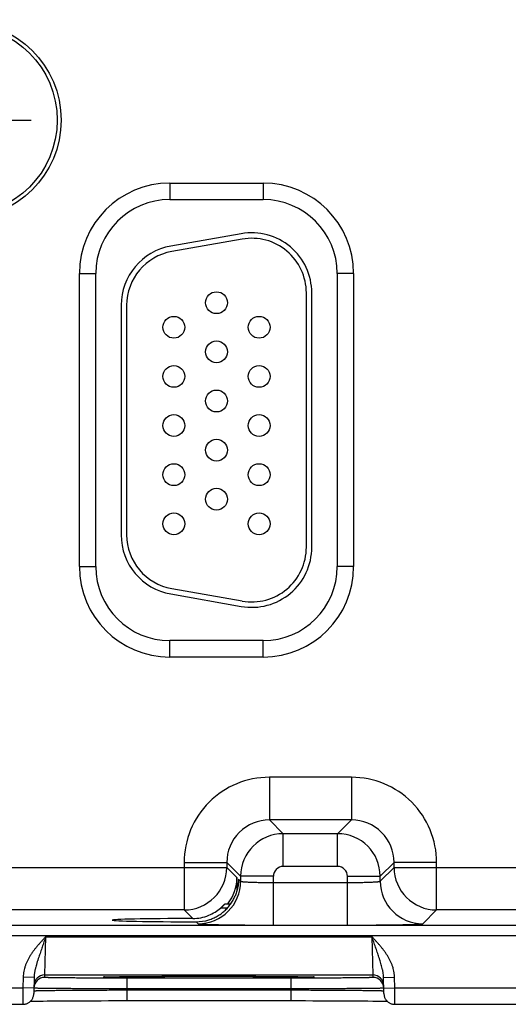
# Model space of a CAD drawing. Header units: inches. Extents: x 0 to 34, y 0 to 22.
# Tile 13 of 64: x 11.152 to 12.047, y 14.402 to 16.206. Entities that reach past the tile are written whole.
import ezdxf

# ---------------------------------------------------------------- set-up
doc = ezdxf.new("R2010")
doc.units = ezdxf.units.IN
doc.header["$LTSCALE"] = 1.87
doc.header["$MEASUREMENT"] = 0
doc.linetypes.add('CENTER', pattern=[0.6, 0.375, -0.075, 0.075, -0.075])
doc.layers.get('0').update_dxf_attribs({"linetype": 'CONTINUOUS'})
doc.layers.add('02___PRT_ALL_AXES', color=7, linetype='CONTINUOUS')
doc.layers.add('DIMENSIONS', color=7, linetype='CONTINUOUS')
doc.styles.get("Standard").update_dxf_attribs({"font": 'txt', "width": 0.8})
doc.dimstyles.new('DIMSTYLE_1', dxfattribs={"dimtxt": 0.125, "dimasz": 0.18, "dimexe": 0.125, "dimexo": 0.0625, "dimgap": 0.03125, "dimtad": 0, "dimtih": 1, "dimtoh": 1, "dimdec": 3, "dimzin": 4, "dimdsep": 46, "dimtxsty": 'STANDARD', "dimblk": '_FILLED', "dimblk1": '_FILLED', "dimblk2": '_FILLED', "dimcen": 0.09, "dimadec": 0, "dimazin": 0, "dimtp": 0.01, "dimtm": 0.01, "dimtfac": 1, "dimtdec": 3, "dimtofl": 0, "dimtmove": 0, "dimatfit": 3, "dimldrblk": '_FILLED', "dimfxl": 1, "dimtolj": 1, "dimtzin": 4, "dimarcsym": 0})

# ---------------------------------------------------------------- blocks, each defined once
blk = doc.blocks.new('*D11')
at = {"layer": 'DIMENSIONS', "color": 2, "linetype": 'CONTINUOUS'}
blk.add_line((12.9076, 16.209), (12.9076, 18.5579), dxfattribs=at)
at = {"layer": 'DIMENSIONS', "color": 2, "linetype": 'CONTINUOUS', "insert": (12.8451, 18.6204), "char_height": 0.125, "width": 1.425, "attachment_point": 1, "rotation": 90, "line_spacing_factor": 0.9}
blk.add_mtext('5.810{\\Ftxt.shx;\\W1.000000;\\H0.125000; }[147.57]', dxfattribs=at)
blk = doc.blocks.new('_FILLED')
at = {"color": 0, "linetype": 'BYBLOCK'}
blk.add_solid([(0, 0), (-1, 0.174), (-1, -0.174)], dxfattribs=at)

msp = doc.modelspace()

# ---------------------------------------------------------------- linework, layer by layer
at = {"color": 7, "linetype": 'CONTINUOUS'}
for p, q in [((11.4268, 15.9062), (11.5978, 15.9062)), ((11.4268, 15.9062), (11.4268, 15.8762)), ((11.5978, 15.9062), (11.5978, 15.8762)), ((11.4268, 15.8762), (11.5978, 15.8762)), ((11.5577, 15.8135), (11.4287, 15.7907)), ((11.5594, 15.8036), (11.4304, 15.7809)), ((11.2613, 15.7406), (11.2913, 15.7406)), ((11.2613, 15.2036), (11.2613, 15.7406)), ((11.2913, 15.2036), (11.2913, 15.7406)), ((11.7633, 15.7406), (11.7333, 15.7406)), ((11.7333, 15.7406), (11.7333, 15.2036)), ((11.7633, 15.7406), (11.7633, 15.2036)), ((11.6768, 15.2391), (11.6768, 15.7051)), ((11.6868, 15.2391), (11.6868, 15.7051)), ((11.3378, 15.6824), (11.3378, 15.2619)), ((11.3478, 15.6824), (11.3478, 15.2619)), ((11.2613, 15.2036), (11.2913, 15.2036)), ((11.7633, 15.2036), (11.7333, 15.2036)), ((11.4287, 15.1536), (11.5577, 15.1308)), ((11.4304, 15.1634), (11.5594, 15.1407)), ((11.5978, 15.0681), (11.4268, 15.0681)), ((11.4268, 15.0381), (11.4268, 15.0681)), ((11.5978, 15.0381), (11.5978, 15.0681)), ((11.5978, 15.0381), (11.4268, 15.0381)), ((11.7594, 14.8178), (11.6091, 14.8178)), ((11.6091, 14.8178), (11.6091, 14.7398)), ((11.7594, 14.8178), (11.7594, 14.7398)), ((11.7594, 14.7398), (11.6091, 14.7398)), ((11.6091, 14.7398), (11.6345, 14.7144)), ((11.7594, 14.7398), (11.7341, 14.7144)), ((11.7341, 14.7144), (11.6345, 14.7144)), ((11.6345, 14.6544), (11.6345, 14.7144)), ((11.7341, 14.6544), (11.7341, 14.7144)), ((10.9074, 14.6528), (11.5311, 14.6528)), ((11.4531, 14.6618), (11.5311, 14.6618)), ((11.4531, 14.6618), (11.4531, 14.5748)), ((11.5311, 14.6618), (11.5565, 14.6364)), ((11.5311, 14.6618), (11.5311, 14.6528)), ((11.5311, 14.6528), (11.5497, 14.6342)), ((11.7341, 14.6544), (11.6345, 14.6544)), ((11.8374, 14.6618), (11.8121, 14.6364)), ((11.8121, 14.6274), (11.8374, 14.6528)), ((11.9154, 14.6618), (11.8374, 14.6618)), ((11.8374, 14.6528), (11.8374, 14.6618)), ((11.8374, 14.6528), (12.4611, 14.6528)), ((11.9154, 14.5748), (11.9154, 14.6618)), ((11.5497, 14.6342), (11.5497, 14.6096)), ((11.5526, 14.6313), (11.5565, 14.6274)), ((11.5526, 14.6313), (11.5526, 14.6309)), ((11.5526, 14.6313), (11.5526, 14.6309)), ((11.6165, 14.6364), (11.5565, 14.6364)), ((11.5565, 14.6364), (11.5565, 14.6274)), ((11.6165, 14.547), (11.6165, 14.6364)), ((11.7521, 14.6364), (11.8121, 14.6364)), ((11.7521, 14.547), (11.7521, 14.6364)), ((11.8121, 14.6274), (11.8121, 14.6364)), ((11.6165, 14.625), (11.7521, 14.625)), ((11.4531, 14.5748), (10.9854, 14.5748)), ((11.4531, 14.5748), (11.4687, 14.5592)), ((11.5322, 14.5783), (11.5198, 14.5783)), ((11.5279, 14.586), (11.5384, 14.586)), ((11.89, 14.5494), (11.9154, 14.5748)), ((12.3831, 14.5748), (11.9154, 14.5748)), ((10.1368, 14.547), (13.807, 14.547)), ((11.4749, 14.5531), (11.4785, 14.5494)), ((11.6165, 14.547), (11.7521, 14.547)), ((10.1368, 14.528), (13.807, 14.528)), ((11.198, 14.4558), (11.1996, 14.5258)), ((11.1996, 14.5258), (11.7969, 14.5258)), ((11.7969, 14.5258), (11.7985, 14.4558)), ((11.1583, 14.4517), (11.158, 14.4319)), ((11.1783, 14.4513), (11.1583, 14.4517)), ((11.1783, 14.4513), (11.1778, 14.4216)), ((11.198, 14.4558), (11.7985, 14.4558)), ((11.198, 14.4511), (11.198, 14.4558)), ((11.3068, 14.4519), (11.3069, 14.4519)), ((11.3069, 14.4519), (11.3071, 14.4519)), ((11.3071, 14.4519), (11.3073, 14.4519)), ((11.3073, 14.4519), (11.3076, 14.4519)), ((11.3076, 14.4519), (11.3079, 14.4519)), ((11.3079, 14.4519), (11.3084, 14.452)), ((11.3084, 14.452), (11.3091, 14.452)), ((11.3091, 14.452), (11.3103, 14.4521)), ((11.3103, 14.4521), (11.3116, 14.4521)), ((11.3116, 14.4521), (11.3138, 14.4522)), ((11.3138, 14.4522), (11.3169, 14.4522)), ((11.3169, 14.4522), (11.32, 14.4523)), ((11.32, 14.4523), (11.324, 14.4524)), ((11.324, 14.4524), (11.3288, 14.4525)), ((11.3288, 14.4525), (11.3348, 14.4526)), ((11.3348, 14.4526), (11.3419, 14.4527)), ((11.3419, 14.4527), (11.348, 14.4527)), ((11.6486, 14.4498), (11.3479, 14.4498)), ((11.3479, 14.4498), (11.3479, 14.4302)), ((11.348, 14.4527), (11.355, 14.4528)), ((11.355, 14.4528), (11.3632, 14.4529)), ((11.3632, 14.4529), (11.373, 14.4529)), ((11.373, 14.4529), (11.3853, 14.453)), ((11.3853, 14.453), (11.3953, 14.4531)), ((11.3953, 14.4531), (11.4066, 14.4531)), ((11.4066, 14.4531), (11.4189, 14.4532)), ((11.4189, 14.4532), (11.4316, 14.4532)), ((11.4316, 14.4532), (11.4446, 14.4533)), ((11.4446, 14.4533), (11.4578, 14.4533)), ((11.4578, 14.4533), (11.4713, 14.4533)), ((11.4713, 14.4533), (11.4849, 14.4533)), ((11.4849, 14.4533), (11.4983, 14.4533)), ((11.4983, 14.4533), (11.5117, 14.4533)), ((11.5117, 14.4533), (11.5253, 14.4533)), ((11.5253, 14.4533), (11.5388, 14.4533)), ((11.5388, 14.4533), (11.552, 14.4533)), ((11.552, 14.4533), (11.565, 14.4532)), ((11.565, 14.4532), (11.5777, 14.4532)), ((11.5777, 14.4532), (11.5899, 14.4531)), ((11.5899, 14.4531), (11.6017, 14.4531)), ((11.6017, 14.4531), (11.613, 14.453)), ((11.613, 14.453), (11.6228, 14.453)), ((11.6228, 14.453), (11.6312, 14.4529)), ((11.6312, 14.4529), (11.6416, 14.4528)), ((11.6416, 14.4528), (11.65, 14.4527)), ((11.6486, 14.4498), (11.6486, 14.4302)), ((11.65, 14.4527), (11.6569, 14.4526)), ((11.6569, 14.4526), (11.6626, 14.4525)), ((11.6626, 14.4525), (11.6674, 14.4525)), ((11.6674, 14.4525), (11.6725, 14.4524)), ((11.6725, 14.4524), (11.6767, 14.4523)), ((11.6767, 14.4523), (11.6801, 14.4522)), ((11.6801, 14.4522), (11.6828, 14.4522)), ((11.6828, 14.4522), (11.6849, 14.4521)), ((11.6849, 14.4521), (11.6865, 14.452)), ((11.6865, 14.452), (11.6875, 14.452)), ((11.6875, 14.452), (11.6883, 14.452)), ((11.6883, 14.452), (11.6887, 14.4519)), ((11.6887, 14.4519), (11.689, 14.4519)), ((11.689, 14.4519), (11.6893, 14.4519)), ((11.6893, 14.4519), (11.6895, 14.4519)), ((11.7985, 14.4558), (11.7986, 14.4511)), ((11.8183, 14.4513), (11.8382, 14.4517)), ((11.8188, 14.4216), (11.8183, 14.4513)), ((11.8386, 14.4319), (11.8382, 14.4517)), ((10.9086, 14.4319), (11.158, 14.4319)), ((11.158, 14.4319), (11.1578, 14.4019)), ((11.178, 14.4316), (11.158, 14.4319)), ((11.1781, 14.4314), (11.178, 14.4315)), ((11.6486, 14.4302), (11.3479, 14.4302)), ((11.3479, 14.4282), (11.3479, 14.4302)), ((11.6487, 14.4282), (11.6486, 14.4302)), ((11.8186, 14.4315), (11.8185, 14.4314)), ((11.8186, 14.4316), (11.8386, 14.4319)), ((11.8386, 14.4319), (12.088, 14.4319)), ((11.8388, 14.4019), (11.8386, 14.4319)), ((11.1779, 14.4266), (11.178, 14.4266)), ((11.3479, 14.4282), (11.6487, 14.4282)), ((11.3479, 14.4282), (11.3479, 14.4086)), ((11.6487, 14.4282), (11.6487, 14.4086)), ((11.8186, 14.4266), (11.8187, 14.4266)), ((10.9088, 14.4019), (11.1578, 14.4019)), ((11.1717, 14.4075), (11.175, 14.4076)), ((11.175, 14.4076), (11.1794, 14.4077)), ((11.1794, 14.4077), (11.1838, 14.4078)), ((11.1838, 14.4078), (11.189, 14.4078)), ((11.189, 14.4078), (11.1951, 14.4079)), ((11.1951, 14.4079), (11.2023, 14.408)), ((11.2023, 14.408), (11.2108, 14.4081)), ((11.2108, 14.4081), (11.2209, 14.4082)), ((11.2209, 14.4082), (11.2297, 14.4082)), ((11.2297, 14.4082), (11.2397, 14.4083)), ((11.2397, 14.4083), (11.2513, 14.4084)), ((11.2513, 14.4084), (11.265, 14.4084)), ((11.265, 14.4084), (11.2758, 14.4085)), ((11.2758, 14.4085), (11.2882, 14.4085)), ((11.2882, 14.4085), (11.3013, 14.4085)), ((11.3013, 14.4085), (11.3145, 14.4086)), ((11.3145, 14.4086), (11.3279, 14.4086)), ((11.3279, 14.4086), (11.3414, 14.4086)), ((11.3414, 14.4086), (11.6487, 14.4086)), ((11.6487, 14.4086), (11.6619, 14.4086)), ((11.6619, 14.4086), (11.6753, 14.4086)), ((11.6753, 14.4086), (11.6886, 14.4085)), ((11.6886, 14.4085), (11.7016, 14.4085)), ((11.7016, 14.4085), (11.7144, 14.4085)), ((11.7144, 14.4085), (11.7268, 14.4084)), ((11.7268, 14.4084), (11.7389, 14.4084)), ((11.7389, 14.4084), (11.7505, 14.4083)), ((11.7505, 14.4083), (11.7613, 14.4083)), ((11.7613, 14.4083), (11.7707, 14.4082)), ((11.7707, 14.4082), (11.7789, 14.4081)), ((11.7789, 14.4081), (11.7895, 14.408)), ((11.7895, 14.408), (11.7984, 14.4079)), ((11.7984, 14.4079), (11.8057, 14.4079)), ((11.8057, 14.4079), (11.8116, 14.4078)), ((11.8116, 14.4078), (11.8164, 14.4077)), ((11.8164, 14.4077), (11.8204, 14.4076)), ((11.8204, 14.4076), (11.8238, 14.4076)), ((11.8238, 14.4076), (11.8249, 14.4075)), ((11.8388, 14.4019), (12.0878, 14.4019))]:
    msp.add_line(p, q, dxfattribs=at)
for points in [[(11.3068, 14.4519), (11.3068, 14.4519), (11.3068, 14.4519)], [(11.6895, 14.4519), (11.6897, 14.4519), (11.6897, 14.4519), (11.6897, 14.4519), (11.6898, 14.4519)], [(11.1578, 14.4019), (11.1585, 14.4019), (11.1597, 14.402), (11.1609, 14.4021), (11.1621, 14.4024), (11.1632, 14.4027), (11.1644, 14.403), (11.1655, 14.4035), (11.1666, 14.404), (11.1677, 14.4045), (11.1688, 14.4052), (11.1698, 14.4059), (11.1707, 14.4066), (11.1716, 14.4074), (11.1725, 14.4083), (11.1733, 14.4092), (11.174, 14.4102), (11.1747, 14.4112), (11.1753, 14.4122), (11.1759, 14.4133), (11.1763, 14.4144), (11.1768, 14.4156), (11.1771, 14.4167), (11.1774, 14.4179), (11.1776, 14.4191), (11.1777, 14.4203), (11.1778, 14.4216)], [(11.8188, 14.4216), (11.8188, 14.4203), (11.819, 14.4191), (11.8192, 14.4179), (11.8194, 14.4167), (11.8198, 14.4156), (11.8202, 14.4144), (11.8207, 14.4133), (11.8213, 14.4122), (11.8219, 14.4112), (11.8226, 14.4102), (11.8233, 14.4092), (11.8241, 14.4083), (11.825, 14.4074), (11.8259, 14.4066), (11.8268, 14.4059), (11.8278, 14.4052), (11.8288, 14.4045), (11.8299, 14.404), (11.831, 14.4035), (11.8322, 14.403), (11.8333, 14.4027), (11.8345, 14.4024), (11.8357, 14.4021), (11.8369, 14.402), (11.8381, 14.4019), (11.8388, 14.4019)]]:
    msp.add_lwpolyline(points, dxfattribs=at)
for centre, radius in [((11.0473, 16.0216), 0.1805), ((11.0473, 16.0216), 0.1734), ((11.5123, 15.6871), 0.02), ((11.4343, 15.6421), 0.02), ((11.5903, 15.6421), 0.02), ((11.5123, 15.5971), 0.02), ((11.4343, 15.5521), 0.02), ((11.5903, 15.5521), 0.02), ((11.5123, 15.5071), 0.02), ((11.4343, 15.4621), 0.02), ((11.5903, 15.4621), 0.02), ((11.5123, 15.4171), 0.02), ((11.4343, 15.3721), 0.02), ((11.5903, 15.3721), 0.02), ((11.5123, 15.3271), 0.02), ((11.4343, 15.2821), 0.02), ((11.5903, 15.2821), 0.02)]:
    msp.add_circle(centre, radius, dxfattribs=at)
for centre, radius, start, end in [((11.4268, 15.7406), 0.1655, 90, 180), ((11.5978, 15.7406), 0.1655, 0, 90), ((11.4268, 15.7406), 0.1355, 90, 180), ((11.5978, 15.7406), 0.1355, 0, 90), ((11.5768, 15.7051), 0.11, 0, 100), ((11.5768, 15.7051), 0.1, 0, 100), ((11.4478, 15.6824), 0.11, 100, 180), ((11.4478, 15.6824), 0.1, 100, 180), ((11.4478, 15.2619), 0.11, 180, 260), ((11.4478, 15.2619), 0.1, 180, 260), ((11.5768, 15.2391), 0.11, 260, 360), ((11.5768, 15.2391), 0.1, 260, 360), ((11.4268, 15.2036), 0.1655, 180, 270), ((11.4268, 15.2036), 0.1355, 180, 270), ((11.5978, 15.2036), 0.1655, 270, 360), ((11.5978, 15.2036), 0.1355, 270, 360), ((11.6091, 14.6618), 0.156, 89.9963, 180.0037), ((11.7594, 14.6618), 0.156, 359.9963, 90.0037), ((11.6091, 14.6618), 0.0779, 89.9712, 180.0288), ((11.7595, 14.6618), 0.0779, 359.9712, 90.0288), ((11.6345, 14.6364), 0.078, 90.0153, 179.9847), ((11.734, 14.6364), 0.078, 0.0153, 89.9847), ((11.4531, 14.6528), 0.078, 270.0209, 359.9791), ((11.6345, 14.6364), 0.018, 89.9962, 180.0037), ((11.7341, 14.6364), 0.018, 359.9962, 90.0037), ((11.9154, 14.6528), 0.078, 180.0209, 269.9791), ((11.4785, 14.6274), 0.078, 270.0209, 359.9791), ((11.8901, 14.6274), 0.078, 180.0209, 269.9791), ((11.4685, 14.6378), 0.0786, 292.2666, 310.7845), ((11.4685, 14.6377), 0.0786, 270.1847, 292.2821), ((11.4751, 14.6305), 0.0774, 269.8558, 287.4495), ((11.198, 14.4358), 0.02, 89.9987, 178.9988), ((11.198, 14.4311), 0.02, 89.9987, 178.7553), ((11.3114, 14.3713), 0.0808, 93.115, 93.2829), ((11.685, 14.3693), 0.0828, 86.7202, 86.8827), ((11.7985, 14.4358), 0.02, 1.0012, 90.0013), ((11.7986, 14.4311), 0.02, 1.2447, 90.0013), ((11.1979, 14.4311), 0.02, 178.7564, 179), ((11.7986, 14.4311), 0.02, 1, 1.2436)]:
    msp.add_arc(centre, radius, start, end, dxfattribs=at)
for centre, major_axis, ratio, start_param, end_param in [((11.4717, 14.6343), (-0.0552, 0.0552), 0.999695, -3.022827, -2.356347), ((11.4983, 14.5561), (0.1771, 0), 0.017455, 1.73829, 4.579802)]:
    msp.add_ellipse(centre, major_axis=major_axis, ratio=ratio, start_param=start_param, end_param=end_param, dxfattribs=at)
for points, knots in [([(11.5526, 14.6309), (11.5526, 14.6283), (11.5523, 14.6231), (11.5512, 14.6153), (11.5492, 14.6076), (11.5474, 14.6026), (11.5463, 14.6001)], [0, 0, 0, 0, 0.245882, 0.493457, 0.744406, 1, 1, 1, 1]), ([(11.5565, 14.6274), (11.5565, 14.6274), (11.5565, 14.6273), (11.5566, 14.6273), (11.5566, 14.6273), (11.5567, 14.6273), (11.5568, 14.6272), (11.5569, 14.6272), (11.5571, 14.6271), (11.5573, 14.627), (11.5576, 14.627), (11.5578, 14.6269), (11.5582, 14.6269), (11.5587, 14.6268), (11.5594, 14.6267), (11.5603, 14.6266), (11.5614, 14.6265), (11.5626, 14.6264), (11.564, 14.6263), (11.5654, 14.6262), (11.5676, 14.626), (11.5706, 14.6259), (11.5746, 14.6257), (11.5781, 14.6256), (11.5811, 14.6255), (11.5844, 14.6254), (11.5886, 14.6253), (11.5938, 14.6252), (11.5993, 14.6251), (11.605, 14.6251), (11.6107, 14.625), (11.6146, 14.625), (11.6165, 14.625)], [0, 0, 0, 0, 0.001207, 0.001962, 0.002834, 0.003831, 0.004957, 0.007611, 0.010816, 0.014578, 0.018902, 0.023789, 0.02924, 0.035253, 0.048956, 0.064876, 0.08298, 0.10323, 0.12558, 0.149981, 0.176376, 0.234901, 0.300614, 0.372902, 0.411302, 0.451089, 0.534442, 0.622179, 0.713474, 0.807469, 0.903279, 1, 1, 1, 1]), ([(11.7521, 14.625), (11.754, 14.625), (11.7579, 14.625), (11.7636, 14.6251), (11.7692, 14.6251), (11.7747, 14.6252), (11.78, 14.6253), (11.7842, 14.6254), (11.7874, 14.6255), (11.7905, 14.6256), (11.794, 14.6257), (11.7979, 14.6259), (11.8009, 14.626), (11.8031, 14.6262), (11.8046, 14.6263), (11.8059, 14.6264), (11.8072, 14.6265), (11.8082, 14.6266), (11.8092, 14.6267), (11.8099, 14.6268), (11.8104, 14.6269), (11.8107, 14.6269), (11.811, 14.627), (11.8113, 14.627), (11.8115, 14.6271), (11.8117, 14.6272), (11.8118, 14.6272), (11.8119, 14.6273), (11.8119, 14.6273), (11.812, 14.6273), (11.812, 14.6273), (11.812, 14.6274), (11.8121, 14.6274)], [0, 0, 0, 0, 0.096721, 0.192531, 0.286526, 0.377821, 0.465558, 0.548911, 0.588698, 0.627098, 0.699386, 0.765099, 0.823624, 0.850019, 0.87442, 0.89677, 0.91702, 0.935124, 0.951044, 0.964747, 0.97076, 0.976211, 0.981098, 0.985422, 0.989184, 0.992389, 0.995043, 0.996169, 0.997166, 0.998038, 0.998793, 1, 1, 1, 1]), ([(11.4983, 14.5566), (11.4996, 14.5571), (11.5023, 14.558), (11.5062, 14.5596), (11.51, 14.5613), (11.5136, 14.5633), (11.5172, 14.5655), (11.5207, 14.5679), (11.524, 14.5704), (11.5271, 14.5732), (11.5301, 14.5761), (11.533, 14.5791), (11.5357, 14.5823), (11.5382, 14.5856), (11.5405, 14.589), (11.5426, 14.5926), (11.5446, 14.5963), (11.5457, 14.5988), (11.5463, 14.6001)], [0, 0, 0, 0, 0.062929, 0.125822, 0.188656, 0.251414, 0.314086, 0.376669, 0.439164, 0.501579, 0.563927, 0.626224, 0.688487, 0.750737, 0.812995, 0.87528, 0.93761, 1, 1, 1, 1]), ([(11.5198, 14.5783), (11.5203, 14.5787), (11.5211, 14.5793), (11.522, 14.5802), (11.5227, 14.5808), (11.5233, 14.5815), (11.524, 14.5821), (11.5246, 14.5827), (11.5252, 14.5832), (11.5257, 14.5838), (11.5261, 14.5842), (11.5264, 14.5846), (11.5266, 14.5848), (11.5269, 14.585), (11.527, 14.5852), (11.5272, 14.5854), (11.5274, 14.5855), (11.5275, 14.5857), (11.5276, 14.5858), (11.5277, 14.5858), (11.5277, 14.5859), (11.5278, 14.5859), (11.5278, 14.586), (11.5278, 14.586), (11.5279, 14.586), (11.5279, 14.586), (11.5279, 14.586), (11.5279, 14.586), (11.5279, 14.586)], [0, 0, 0, 0, 0.173386, 0.258563, 0.342266, 0.424087, 0.503565, 0.580166, 0.653275, 0.722177, 0.786042, 0.815789, 0.843905, 0.870245, 0.894656, 0.916976, 0.937034, 0.954651, 0.969646, 0.976103, 0.981836, 0.986823, 0.991045, 0.994481, 0.997117, 0.998946, 0.999564, 1, 1, 1, 1]), ([(11.4785, 14.5494), (11.4785, 14.5494), (11.4785, 14.5494), (11.4786, 14.5494), (11.4786, 14.5494), (11.4787, 14.5493), (11.4788, 14.5493), (11.4789, 14.5493), (11.4791, 14.5492), (11.4794, 14.5492), (11.4799, 14.5491), (11.4804, 14.5491), (11.4809, 14.549), (11.4816, 14.5489), (11.4823, 14.5489), (11.4832, 14.5488), (11.4841, 14.5488), (11.4854, 14.5487), (11.4873, 14.5486), (11.4898, 14.5485), (11.4926, 14.5484), (11.4957, 14.5483), (11.499, 14.5482), (11.5027, 14.5481), (11.5066, 14.548), (11.5108, 14.5479), (11.5152, 14.5478), (11.5215, 14.5477), (11.53, 14.5476), (11.5408, 14.5474), (11.5523, 14.5473), (11.5644, 14.5472), (11.577, 14.5471), (11.59, 14.5471), (11.6032, 14.5471), (11.612, 14.547), (11.6165, 14.547)], [0, 0, 0, 0, 0.000163, 0.000356, 0.000838, 0.001455, 0.002212, 0.003109, 0.00415, 0.006665, 0.00976, 0.013432, 0.017681, 0.022505, 0.027903, 0.033872, 0.04041, 0.047512, 0.063391, 0.081469, 0.101707, 0.124062, 0.14848, 0.174901, 0.203262, 0.233502, 0.265548, 0.299322, 0.371734, 0.450067, 0.533574, 0.621478, 0.712943, 0.807113, 0.9031, 1, 1, 1, 1]), ([(11.7521, 14.547), (11.7565, 14.547), (11.7654, 14.5471), (11.7786, 14.5471), (11.7916, 14.5471), (11.8042, 14.5472), (11.8163, 14.5473), (11.8277, 14.5474), (11.8385, 14.5476), (11.847, 14.5477), (11.8534, 14.5478), (11.8578, 14.5479), (11.862, 14.548), (11.8659, 14.5481), (11.8695, 14.5482), (11.8729, 14.5483), (11.876, 14.5484), (11.8788, 14.5485), (11.8813, 14.5486), (11.8831, 14.5487), (11.8845, 14.5488), (11.8854, 14.5488), (11.8862, 14.5489), (11.887, 14.5489), (11.8876, 14.549), (11.8882, 14.5491), (11.8887, 14.5491), (11.8891, 14.5492), (11.8894, 14.5492), (11.8896, 14.5493), (11.8898, 14.5493), (11.8899, 14.5493), (11.8899, 14.5494), (11.89, 14.5494), (11.89, 14.5494), (11.89, 14.5494), (11.89, 14.5494)], [0, 0, 0, 0, 0.0969, 0.192887, 0.287057, 0.378522, 0.466426, 0.549933, 0.628266, 0.700678, 0.734452, 0.766498, 0.796738, 0.825099, 0.85152, 0.875938, 0.898293, 0.918531, 0.936609, 0.952488, 0.95959, 0.966128, 0.972097, 0.977495, 0.982319, 0.986568, 0.99024, 0.993335, 0.99585, 0.996891, 0.997788, 0.998545, 0.999162, 0.999644, 0.999837, 1, 1, 1, 1]), ([(11.1996, 14.5258), (11.1984, 14.5245), (11.1965, 14.5225), (11.1941, 14.5198), (11.1917, 14.5171), (11.1886, 14.5138), (11.1851, 14.5097), (11.1816, 14.5055), (11.1783, 14.5012), (11.1756, 14.4975), (11.1735, 14.4946), (11.1721, 14.4923), (11.1706, 14.49), (11.1692, 14.4877), (11.1679, 14.4853), (11.1667, 14.4829), (11.1655, 14.4804), (11.1643, 14.478), (11.1633, 14.4755), (11.162, 14.4721), (11.1607, 14.4677), (11.1594, 14.4625), (11.1586, 14.4571), (11.1583, 14.4535), (11.1583, 14.4517)], [0, 0, 0, 0, 0.062502, 0.093753, 0.125005, 0.187507, 0.25001, 0.312513, 0.375016, 0.437518, 0.468771, 0.500023, 0.531275, 0.562527, 0.59378, 0.625032, 0.656284, 0.687536, 0.718788, 0.75004, 0.812534, 0.875025, 0.937514, 1, 1, 1, 1]), ([(11.1996, 14.5258), (11.1991, 14.5242), (11.198, 14.521), (11.1964, 14.5163), (11.1948, 14.5115), (11.1932, 14.5068), (11.1916, 14.5021), (11.19, 14.4974), (11.1884, 14.4928), (11.1871, 14.4889), (11.1861, 14.4859), (11.1853, 14.4836), (11.1846, 14.4813), (11.1839, 14.479), (11.1832, 14.4768), (11.1823, 14.4737), (11.1815, 14.4707), (11.1807, 14.4677), (11.1802, 14.4654), (11.1797, 14.463), (11.1792, 14.4607), (11.1789, 14.4584), (11.1785, 14.4553), (11.1783, 14.4529), (11.1783, 14.4513)], [0, 0, 0, 0, 0.064934, 0.129755, 0.194354, 0.258636, 0.322517, 0.38594, 0.448867, 0.511286, 0.542311, 0.57322, 0.604019, 0.634715, 0.66532, 0.695845, 0.756707, 0.787075, 0.817423, 0.847767, 0.878122, 0.908507, 0.93894, 1, 1, 1, 1]), ([(11.8382, 14.4517), (11.8382, 14.4526), (11.8382, 14.4544), (11.8378, 14.458), (11.8372, 14.4625), (11.8359, 14.4677), (11.8343, 14.4729), (11.8323, 14.478), (11.8299, 14.4829), (11.8274, 14.4877), (11.8245, 14.4923), (11.8215, 14.4968), (11.8183, 14.5012), (11.815, 14.5055), (11.8115, 14.5097), (11.8079, 14.5138), (11.8049, 14.5171), (11.8025, 14.5198), (11.8, 14.5225), (11.7982, 14.5245), (11.7969, 14.5258)], [0, 0, 0, 0, 0.031251, 0.062503, 0.124993, 0.187485, 0.249979, 0.312475, 0.374974, 0.437473, 0.499974, 0.562476, 0.624979, 0.687483, 0.749986, 0.81249, 0.874994, 0.906246, 0.937497, 1, 1, 1, 1]), ([(11.8183, 14.4513), (11.8182, 14.4521), (11.8182, 14.4537), (11.8179, 14.4568), (11.8175, 14.46), (11.8169, 14.463), (11.8162, 14.4661), (11.8153, 14.4699), (11.814, 14.4745), (11.8127, 14.4791), (11.8115, 14.4828), (11.8105, 14.4859), (11.8095, 14.4889), (11.8082, 14.4928), (11.8066, 14.4974), (11.805, 14.5021), (11.8034, 14.5068), (11.8018, 14.5115), (11.8002, 14.5163), (11.7986, 14.521), (11.7975, 14.5242), (11.7969, 14.5258)], [0, 0, 0, 0, 0.030581, 0.061074, 0.121881, 0.152241, 0.182584, 0.243294, 0.304158, 0.365286, 0.426781, 0.457689, 0.488714, 0.551134, 0.614061, 0.677483, 0.741365, 0.805646, 0.870245, 0.935066, 1, 1, 1, 1]), ([(11.3479, 14.4498), (11.343, 14.4498), (11.3333, 14.4498), (11.3187, 14.4498), (11.3045, 14.4499), (11.2907, 14.4499), (11.2774, 14.45), (11.2649, 14.45), (11.2549, 14.4501), (11.2473, 14.4501), (11.2419, 14.4502), (11.2369, 14.4502), (11.2321, 14.4503), (11.2276, 14.4503), (11.2233, 14.4504), (11.2194, 14.4504), (11.2158, 14.4505), (11.2125, 14.4506), (11.2095, 14.4506), (11.2072, 14.4507), (11.2055, 14.4507), (11.2044, 14.4507), (11.2034, 14.4508), (11.2025, 14.4508), (11.2016, 14.4508), (11.2009, 14.4509), (11.2002, 14.4509), (11.1996, 14.4509), (11.1991, 14.451), (11.1988, 14.451), (11.1985, 14.451), (11.1984, 14.451), (11.1982, 14.451), (11.1982, 14.4511), (11.1981, 14.4511), (11.1981, 14.4511), (11.198, 14.4511), (11.198, 14.4511), (11.198, 14.4511), (11.198, 14.4511), (11.198, 14.4511), (11.198, 14.4511), (11.198, 14.4511)], [0, 0, 0, 0, 0.098017, 0.195091, 0.290285, 0.382681, 0.471394, 0.555561, 0.634378, 0.671538, 0.707078, 0.740917, 0.77297, 0.803158, 0.831411, 0.857662, 0.881847, 0.903903, 0.923783, 0.941441, 0.949423, 0.956832, 0.963664, 0.969916, 0.975584, 0.980666, 0.985158, 0.989057, 0.992361, 0.995068, 0.996198, 0.997178, 0.998009, 0.998692, 0.998978, 0.999228, 0.999441, 0.999619, 0.999761, 0.999819, 0.999869, 1, 1, 1, 1]), ([(11.4983, 14.45), (11.4913, 14.45), (11.4776, 14.45), (11.4571, 14.45), (11.4371, 14.45), (11.4178, 14.4501), (11.4022, 14.4502), (11.3903, 14.4503), (11.3818, 14.4503), (11.3737, 14.4504), (11.3659, 14.4504), (11.3585, 14.4505), (11.3515, 14.4506), (11.3449, 14.4506), (11.3388, 14.4507), (11.3331, 14.4508), (11.328, 14.4508), (11.3233, 14.4509), (11.3191, 14.451), (11.3159, 14.4511), (11.3136, 14.4511), (11.3121, 14.4512), (11.3108, 14.4512), (11.3095, 14.4513), (11.3086, 14.4513), (11.3079, 14.4513), (11.3074, 14.4514), (11.307, 14.4514), (11.3066, 14.4514), (11.3063, 14.4514), (11.3059, 14.4515), (11.3056, 14.4515), (11.3054, 14.4515), (11.3052, 14.4515), (11.3051, 14.4515), (11.305, 14.4515), (11.3049, 14.4516), (11.3048, 14.4516), (11.3048, 14.4516), (11.3047, 14.4516), (11.3047, 14.4516), (11.3046, 14.4516), (11.3046, 14.4516), (11.3046, 14.4516), (11.3046, 14.4516), (11.3046, 14.4516), (11.3046, 14.4517), (11.3046, 14.4517), (11.3046, 14.4517), (11.3046, 14.4517), (11.3046, 14.4517), (11.3046, 14.4517), (11.3047, 14.4517), (11.3047, 14.4517), (11.3048, 14.4517), (11.3048, 14.4517), (11.3049, 14.4518), (11.3051, 14.4518), (11.3053, 14.4518), (11.3055, 14.4518), (11.3058, 14.4518), (11.3061, 14.4519), (11.3064, 14.4519), (11.3067, 14.4519), (11.3068, 14.4519)], [0, 0, 0, 0, 0.106159, 0.21109, 0.313578, 0.412439, 0.506529, 0.551441, 0.594757, 0.636353, 0.676106, 0.713903, 0.749635, 0.783195, 0.814489, 0.843429, 0.869925, 0.893903, 0.915298, 0.934044, 0.942405, 0.950084, 0.957078, 0.96338, 0.968985, 0.971526, 0.97389, 0.976078, 0.97809, 0.979925, 0.981583, 0.983064, 0.984367, 0.985494, 0.985991, 0.986444, 0.986853, 0.987218, 0.987538, 0.987815, 0.988049, 0.988239, 0.988388, 0.988496, 0.988537, 0.988572, 0.988601, 0.988631, 0.988664, 0.988703, 0.988808, 0.988952, 0.989138, 0.989367, 0.989639, 0.989956, 0.990316, 0.991168, 0.992198, 0.993405, 0.994788, 0.996349, 0.998086, 1, 1, 1, 1]), ([(11.307, 14.4519), (11.3073, 14.4519), (11.3078, 14.452), (11.3089, 14.452), (11.3106, 14.4521), (11.3129, 14.4521), (11.3155, 14.4522), (11.3185, 14.4523), (11.3218, 14.4524), (11.3255, 14.4524), (11.3311, 14.4525), (11.3388, 14.4526), (11.3491, 14.4527), (11.3605, 14.4528), (11.3729, 14.4529), (11.3864, 14.453), (11.406, 14.4531), (11.432, 14.4533), (11.4646, 14.4533), (11.4869, 14.4533), (11.4983, 14.4533)], [0, 0, 0, 0, 0.003782, 0.008049, 0.018029, 0.029918, 0.043692, 0.059327, 0.076795, 0.096058, 0.117078, 0.164232, 0.217887, 0.27763, 0.342992, 0.413468, 0.488507, 0.649913, 0.822194, 1, 1, 1, 1]), ([(11.4983, 14.4533), (11.5096, 14.4533), (11.5319, 14.4533), (11.5646, 14.4533), (11.5906, 14.4531), (11.6102, 14.453), (11.6236, 14.4529), (11.6361, 14.4528), (11.6475, 14.4527), (11.6577, 14.4526), (11.6655, 14.4525), (11.6711, 14.4524), (11.6748, 14.4524), (11.6781, 14.4523), (11.6811, 14.4522), (11.6837, 14.4521), (11.686, 14.4521), (11.6876, 14.452), (11.6888, 14.452), (11.6893, 14.4519), (11.6895, 14.4519)], [0, 0, 0, 0, 0.177808, 0.350093, 0.5115, 0.58654, 0.657016, 0.722378, 0.782121, 0.835775, 0.882929, 0.903948, 0.92321, 0.940677, 0.956313, 0.970085, 0.981972, 0.991951, 0.996218, 1, 1, 1, 1]), ([(11.6898, 14.4519), (11.6899, 14.4519), (11.6901, 14.4519), (11.6905, 14.4519), (11.6908, 14.4518), (11.6911, 14.4518), (11.6913, 14.4518), (11.6915, 14.4518), (11.6916, 14.4518), (11.6917, 14.4517), (11.6918, 14.4517), (11.6919, 14.4517), (11.6919, 14.4517), (11.6919, 14.4517), (11.692, 14.4517), (11.692, 14.4517), (11.692, 14.4517), (11.692, 14.4517), (11.692, 14.4517), (11.692, 14.4516), (11.692, 14.4516), (11.692, 14.4516), (11.692, 14.4516), (11.6919, 14.4516), (11.6919, 14.4516), (11.6918, 14.4516), (11.6918, 14.4516), (11.6917, 14.4516), (11.6917, 14.4516), (11.6916, 14.4515), (11.6915, 14.4515), (11.6914, 14.4515), (11.6912, 14.4515), (11.6909, 14.4515), (11.6906, 14.4515), (11.6903, 14.4514), (11.6899, 14.4514), (11.6896, 14.4514), (11.6891, 14.4514), (11.6887, 14.4513), (11.688, 14.4513), (11.687, 14.4513), (11.6858, 14.4512), (11.6844, 14.4512), (11.6829, 14.4511), (11.6807, 14.4511), (11.6775, 14.451), (11.6733, 14.4509), (11.6686, 14.4508), (11.6634, 14.4508), (11.6578, 14.4507), (11.6516, 14.4506), (11.6451, 14.4506), (11.6381, 14.4505), (11.6307, 14.4504), (11.6229, 14.4504), (11.6147, 14.4503), (11.6062, 14.4503), (11.5943, 14.4502), (11.5788, 14.4501), (11.5595, 14.45), (11.5395, 14.45), (11.519, 14.45), (11.5052, 14.45), (11.4983, 14.45)], [0, 0, 0, 0, 0.001915, 0.003652, 0.005213, 0.006597, 0.007804, 0.008834, 0.009687, 0.010047, 0.010363, 0.010636, 0.010865, 0.011052, 0.011196, 0.011301, 0.011341, 0.011374, 0.011403, 0.011433, 0.011467, 0.011508, 0.011616, 0.011764, 0.011955, 0.012188, 0.012464, 0.012785, 0.013149, 0.013558, 0.014011, 0.014508, 0.015635, 0.016938, 0.018419, 0.020077, 0.021911, 0.023922, 0.02611, 0.028473, 0.031013, 0.036618, 0.04292, 0.049913, 0.057592, 0.065953, 0.084696, 0.10609, 0.130069, 0.156564, 0.185503, 0.216797, 0.250357, 0.286088, 0.323885, 0.363638, 0.405234, 0.448551, 0.493464, 0.587554, 0.686416, 0.788907, 0.893839, 1, 1, 1, 1]), ([(11.7986, 14.4511), (11.7986, 14.4511), (11.7986, 14.4511), (11.7986, 14.4511), (11.7986, 14.4511), (11.7986, 14.4511), (11.7985, 14.4511), (11.7985, 14.4511), (11.7985, 14.4511), (11.7984, 14.4511), (11.7983, 14.451), (11.7982, 14.451), (11.798, 14.451), (11.7978, 14.451), (11.7974, 14.451), (11.797, 14.4509), (11.7964, 14.4509), (11.7957, 14.4509), (11.7949, 14.4508), (11.7941, 14.4508), (11.7931, 14.4508), (11.7921, 14.4507), (11.791, 14.4507), (11.7894, 14.4507), (11.7871, 14.4506), (11.7841, 14.4506), (11.7808, 14.4505), (11.7772, 14.4504), (11.7732, 14.4504), (11.769, 14.4503), (11.7645, 14.4503), (11.7597, 14.4502), (11.7546, 14.4502), (11.7493, 14.4501), (11.7417, 14.4501), (11.7317, 14.45), (11.7191, 14.45), (11.7059, 14.4499), (11.692, 14.4499), (11.6778, 14.4498), (11.6633, 14.4498), (11.6535, 14.4498), (11.6486, 14.4498)], [0, 0, 0, 0, 0.000131, 0.000181, 0.000239, 0.000381, 0.000559, 0.000772, 0.001022, 0.001308, 0.001992, 0.002823, 0.003803, 0.004933, 0.00764, 0.010943, 0.014842, 0.019334, 0.024416, 0.030084, 0.036336, 0.043168, 0.050577, 0.058558, 0.076217, 0.096098, 0.118154, 0.142337, 0.168589, 0.196842, 0.22703, 0.259083, 0.292922, 0.328463, 0.365622, 0.444439, 0.528606, 0.617319, 0.709715, 0.804909, 0.901983, 1, 1, 1, 1]), ([(11.3479, 14.4302), (11.3425, 14.4302), (11.3317, 14.4302), (11.3156, 14.4302), (11.2998, 14.4303), (11.2845, 14.4304), (11.2697, 14.4304), (11.2557, 14.4305), (11.2425, 14.4306), (11.2303, 14.4307), (11.2208, 14.4307), (11.2137, 14.4308), (11.2089, 14.4309), (11.2044, 14.4309), (11.2002, 14.4309), (11.1963, 14.431), (11.1929, 14.431), (11.1897, 14.4311), (11.1869, 14.4311), (11.1849, 14.4312), (11.1834, 14.4312), (11.1824, 14.4312), (11.1815, 14.4313), (11.1808, 14.4313), (11.1801, 14.4313), (11.1795, 14.4313), (11.179, 14.4314), (11.1786, 14.4314), (11.1784, 14.4314), (11.1783, 14.4314), (11.1782, 14.4314), (11.1781, 14.4314), (11.1781, 14.4314)], [0, 0, 0, 0, 0.095817, 0.190753, 0.283937, 0.37451, 0.461642, 0.54453, 0.622413, 0.694575, 0.760353, 0.790657, 0.819142, 0.845745, 0.870404, 0.893062, 0.913667, 0.932173, 0.948536, 0.962719, 0.968983, 0.974691, 0.979838, 0.984423, 0.988443, 0.991895, 0.994778, 0.99709, 0.998032, 0.998831, 0.999487, 1, 1, 1, 1]), ([(11.8185, 14.4314), (11.8185, 14.4314), (11.8184, 14.4314), (11.8183, 14.4314), (11.8181, 14.4314), (11.8179, 14.4314), (11.8176, 14.4314), (11.8171, 14.4313), (11.8165, 14.4313), (11.8158, 14.4313), (11.815, 14.4313), (11.8142, 14.4312), (11.8132, 14.4312), (11.8117, 14.4312), (11.8096, 14.4311), (11.8069, 14.4311), (11.8037, 14.431), (11.8002, 14.431), (11.7964, 14.4309), (11.7922, 14.4309), (11.7877, 14.4309), (11.7828, 14.4308), (11.7758, 14.4307), (11.7663, 14.4307), (11.754, 14.4306), (11.7409, 14.4305), (11.7268, 14.4304), (11.7121, 14.4304), (11.6967, 14.4303), (11.6809, 14.4302), (11.6649, 14.4302), (11.6541, 14.4302), (11.6486, 14.4302)], [0, 0, 0, 0, 0.000513, 0.00117, 0.001969, 0.00291, 0.005223, 0.008105, 0.011558, 0.015577, 0.020162, 0.02531, 0.031018, 0.037282, 0.051466, 0.067829, 0.086334, 0.10694, 0.129598, 0.154257, 0.180859, 0.209345, 0.239649, 0.305427, 0.377589, 0.455472, 0.53836, 0.625491, 0.716064, 0.809247, 0.904183, 1, 1, 1, 1]), ([(11.178, 14.4266), (11.178, 14.4266), (11.1781, 14.4266), (11.1782, 14.4267), (11.1783, 14.4267), (11.1786, 14.4267), (11.1789, 14.4267), (11.1794, 14.4268), (11.18, 14.4268), (11.1807, 14.4268), (11.1815, 14.4268), (11.1823, 14.4269), (11.1833, 14.4269), (11.1848, 14.427), (11.1869, 14.427), (11.1896, 14.4271), (11.1928, 14.4271), (11.1963, 14.4272), (11.2001, 14.4273), (11.2043, 14.4273), (11.2088, 14.4274), (11.2137, 14.4275), (11.2207, 14.4275), (11.2303, 14.4276), (11.2425, 14.4277), (11.2557, 14.4278), (11.2697, 14.4279), (11.2845, 14.428), (11.2998, 14.4281), (11.3156, 14.4281), (11.3317, 14.4282), (11.3425, 14.4282), (11.3479, 14.4282)], [0, 0, 0, 0, 0.00052, 0.001181, 0.001985, 0.002931, 0.005252, 0.008142, 0.011601, 0.015628, 0.02022, 0.025374, 0.031088, 0.037358, 0.051553, 0.067928, 0.086444, 0.107059, 0.129725, 0.154392, 0.181001, 0.209492, 0.2398, 0.305582, 0.377742, 0.455617, 0.538491, 0.625604, 0.716154, 0.809309, 0.904215, 1, 1, 1, 1]), ([(11.6487, 14.4282), (11.6541, 14.4282), (11.6649, 14.4282), (11.681, 14.4281), (11.6968, 14.4281), (11.7121, 14.428), (11.7269, 14.4279), (11.7409, 14.4278), (11.7541, 14.4277), (11.7663, 14.4276), (11.7758, 14.4275), (11.7829, 14.4275), (11.7877, 14.4274), (11.7922, 14.4273), (11.7964, 14.4273), (11.8003, 14.4272), (11.8038, 14.4271), (11.8069, 14.4271), (11.8097, 14.427), (11.8118, 14.427), (11.8133, 14.4269), (11.8142, 14.4269), (11.8151, 14.4268), (11.8159, 14.4268), (11.8166, 14.4268), (11.8172, 14.4268), (11.8177, 14.4267), (11.818, 14.4267), (11.8182, 14.4267), (11.8184, 14.4267), (11.8185, 14.4266), (11.8185, 14.4266), (11.8186, 14.4266)], [0, 0, 0, 0, 0.095784, 0.19069, 0.283846, 0.374395, 0.461507, 0.544382, 0.622257, 0.694417, 0.760199, 0.790506, 0.818998, 0.845607, 0.870273, 0.89294, 0.913555, 0.932071, 0.948446, 0.962641, 0.968912, 0.974626, 0.97978, 0.984372, 0.988398, 0.991858, 0.994748, 0.997069, 0.998015, 0.998819, 0.99948, 1, 1, 1, 1])]:
    msp.add_open_spline(points, degree=3, knots=knots, dxfattribs=at)
msp.add_open_spline([(11.5526, 14.6309), (11.5526, 14.6308), (11.5526, 14.6308), (11.5526, 14.6308)], degree=3, dxfattribs=at)
at = {"layer": '02___PRT_ALL_AXES', "color": 7, "linetype": 'CENTER'}
msp.add_line((11.0476, 16.0214), (11.1727, 16.0214), dxfattribs=at)

# ---------------------------------------------------------------- dimensions: what is measured, and where the dimension line sits
at = {"layer": 'DIMENSIONS', "color": 2, "linetype": 'CONTINUOUS'}
dim = msp.add_ordinate_dim(feature_location=(12.9076, 16.209), offset=(0, 2.3489), dtype=1, origin=(7.0976, 16.1465), dimstyle='DIMSTYLE_1', dxfattribs=at)
dim.commit()
dim.dimension.update_dxf_attribs({"geometry": '*D11', "text_midpoint": (12.9076, 19.3329)})

doc.saveas('drawing.dxf')
